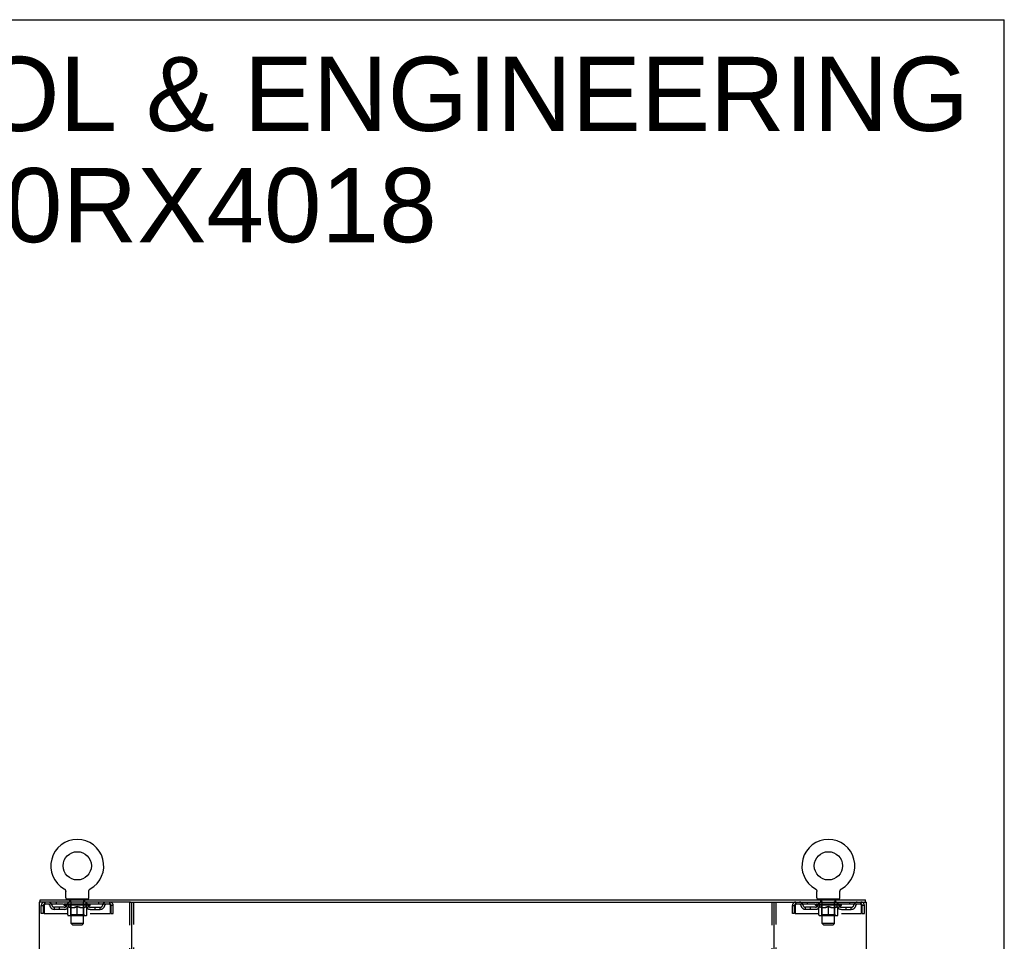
# Model space of a CAD drawing. Header units: inches. Extents: x 0 to 204, y 0 to 132.
# Tile 99 of 99: x 157 to 204, y 87 to 132. Entities that reach past the tile are written whole.
import ezdxf

# ---------------------------------------------------------------- set-up
doc = ezdxf.new("R2010")
doc.units = ezdxf.units.IN
doc.header["$LTSCALE"] = 11.243375
doc.header["$MEASUREMENT"] = 0
doc.linetypes.add('HIDDEN', pattern=[0.2, 0.1, -0.1])
doc.layers.get('0').update_dxf_attribs({"linetype": 'CONTINUOUS'})
doc.layers.add('DEFAULT_2', color=8, linetype='HIDDEN')
doc.layers.add('DIMENSIONS', color=7, linetype='CONTINUOUS')
doc.styles.get("Standard").update_dxf_attribs({"font": 'arial.ttf'})

msp = doc.modelspace()

# ---------------------------------------------------------------- linework, layer by layer
at = {"color": 7, "linetype": 'Continuous'}
for p, q in [((0, 132.275), (204.425, 132.275)), ((204.425, 0), (204.425, 132.275)), ((158.69, 89.998), (158.69, 89.998)), ((158.69, 89.998), (158.694, 89.995)), ((158.692, 89.996), (158.691, 89.997)), ((158.694, 89.995), (158.698, 89.992)), ((158.698, 89.992), (158.703, 89.989)), ((158.702, 89.99), (158.707, 89.986)), ((158.706, 89.987), (158.711, 89.983)), ((158.71, 89.983), (158.714, 89.98)), ((158.714, 89.98), (158.718, 89.977)), ((158.718, 89.977), (158.722, 89.973)), ((158.722, 89.973), (158.725, 89.969)), ((158.725, 89.969), (158.729, 89.965)), ((158.728, 89.966), (158.732, 89.961)), ((158.732, 89.962), (158.735, 89.957)), ((158.735, 89.958), (158.738, 89.953)), ((158.738, 89.953), (158.741, 89.949)), ((158.74, 89.949), (158.743, 89.945)), ((158.743, 89.945), (158.746, 89.94)), ((158.746, 89.94), (158.748, 89.936)), ((158.748, 89.936), (158.75, 89.931)), ((158.75, 89.931), (158.752, 89.926)), ((158.752, 89.927), (158.754, 89.922)), ((158.754, 89.922), (158.755, 89.917)), ((158.755, 89.917), (158.757, 89.912)), ((158.757, 89.912), (158.758, 89.907)), ((158.758, 89.907), (158.759, 89.902)), ((158.759, 89.902), (158.76, 89.897)), ((158.76, 89.897), (158.761, 89.892)), ((158.761, 89.892), (158.762, 89.887)), ((158.762, 89.877), (158.762, 89.873)), ((158.762, 89.559), (158.762, 89.873)), ((159.887, 89.559), (159.887, 89.873)), ((159.888, 89.887), (159.889, 89.892)), ((159.888, 89.882), (159.888, 89.887)), ((159.889, 89.892), (159.89, 89.897)), ((159.89, 89.897), (159.891, 89.902)), ((159.891, 89.902), (159.892, 89.907)), ((159.892, 89.907), (159.893, 89.912)), ((159.893, 89.912), (159.894, 89.917)), ((159.894, 89.917), (159.896, 89.922)), ((159.896, 89.922), (159.898, 89.927)), ((159.898, 89.926), (159.9, 89.931)), ((159.9, 89.931), (159.902, 89.936)), ((159.902, 89.936), (159.904, 89.94)), ((159.904, 89.94), (159.907, 89.945)), ((159.907, 89.945), (159.91, 89.949)), ((159.909, 89.949), (159.912, 89.953)), ((159.912, 89.953), (159.915, 89.958)), ((159.915, 89.957), (159.918, 89.962)), ((159.918, 89.961), (159.922, 89.966)), ((159.921, 89.965), (159.925, 89.969)), ((159.925, 89.969), (159.928, 89.973)), ((159.928, 89.973), (159.932, 89.977)), ((159.932, 89.977), (159.936, 89.98)), ((159.936, 89.98), (159.94, 89.983)), ((159.939, 89.983), (159.943, 89.987)), ((159.943, 89.986), (159.948, 89.99)), ((159.947, 89.989), (159.952, 89.992)), ((159.952, 89.992), (159.956, 89.995)), ((159.952, 89.992), (159.953, 89.993)), ((159.956, 89.995), (159.96, 89.998)), ((159.959, 89.997), (159.958, 89.996)), ((159.96, 89.998), (159.96, 89.998)), ((195.232, 89.998), (195.232, 89.998)), ((195.232, 89.998), (195.236, 89.995)), ((195.234, 89.996), (195.233, 89.997)), ((195.236, 89.995), (195.24, 89.992)), ((195.24, 89.992), (195.245, 89.989)), ((195.244, 89.99), (195.249, 89.986)), ((195.248, 89.987), (195.253, 89.983)), ((195.252, 89.983), (195.256, 89.98)), ((195.256, 89.98), (195.26, 89.977)), ((195.26, 89.977), (195.264, 89.973)), ((195.264, 89.973), (195.267, 89.969)), ((195.267, 89.969), (195.271, 89.965)), ((195.27, 89.966), (195.274, 89.961)), ((195.274, 89.962), (195.277, 89.957)), ((195.277, 89.958), (195.28, 89.953)), ((195.28, 89.953), (195.283, 89.949)), ((195.282, 89.949), (195.285, 89.945)), ((195.285, 89.945), (195.288, 89.94)), ((195.288, 89.94), (195.29, 89.936)), ((195.29, 89.936), (195.292, 89.931)), ((195.292, 89.931), (195.294, 89.926)), ((195.294, 89.927), (195.296, 89.922)), ((195.296, 89.922), (195.297, 89.917)), ((195.297, 89.917), (195.299, 89.912)), ((195.299, 89.912), (195.3, 89.907)), ((195.3, 89.907), (195.301, 89.902)), ((195.301, 89.902), (195.302, 89.897)), ((195.302, 89.897), (195.303, 89.892)), ((195.303, 89.892), (195.304, 89.887)), ((195.304, 89.877), (195.304, 89.873)), ((195.304, 89.559), (195.304, 89.873)), ((196.429, 89.559), (196.429, 89.873)), ((196.43, 89.887), (196.431, 89.892)), ((196.43, 89.882), (196.43, 89.887)), ((196.431, 89.892), (196.432, 89.897)), ((196.432, 89.897), (196.433, 89.902)), ((196.433, 89.902), (196.434, 89.907)), ((196.434, 89.907), (196.435, 89.912)), ((196.435, 89.912), (196.436, 89.917)), ((196.436, 89.917), (196.438, 89.922)), ((196.438, 89.922), (196.44, 89.927)), ((196.44, 89.926), (196.442, 89.931)), ((196.442, 89.931), (196.444, 89.936)), ((196.444, 89.936), (196.446, 89.94)), ((196.446, 89.94), (196.449, 89.945)), ((196.449, 89.945), (196.452, 89.949)), ((196.451, 89.949), (196.454, 89.953)), ((196.454, 89.953), (196.457, 89.958)), ((196.457, 89.957), (196.46, 89.962)), ((196.46, 89.961), (196.464, 89.966)), ((196.463, 89.965), (196.467, 89.969)), ((196.467, 89.969), (196.47, 89.973)), ((196.47, 89.973), (196.474, 89.977)), ((196.474, 89.977), (196.478, 89.98)), ((196.478, 89.98), (196.482, 89.983)), ((196.481, 89.983), (196.485, 89.987)), ((196.485, 89.986), (196.49, 89.99)), ((196.489, 89.989), (196.494, 89.992)), ((196.494, 89.992), (196.498, 89.995)), ((196.494, 89.992), (196.495, 89.993)), ((196.498, 89.995), (196.502, 89.998)), ((196.501, 89.997), (196.5, 89.996)), ((157.523, 89.356), (157.523, 89.46)), ((158.825, 89.49), (158.825, 89.46)), ((159.825, 89.49), (158.825, 89.49)), ((159.825, 89.49), (159.825, 89.46)), ((161.912, 89.356), (193.28, 89.356)), ((195.367, 89.49), (195.367, 89.46)), ((196.367, 89.49), (195.367, 89.49)), ((196.367, 89.49), (196.367, 89.46)), ((197.669, 89.356), (197.669, 89.46))]:
    msp.add_line(p, q, dxfattribs=at)
at = {"color": 3, "linetype": 'Continuous'}
for p, q in [((157.471, 89.356), (157.471, 9.564)), ((161.912, 89.356), (157.471, 89.356)), ((157.523, 89.46), (197.669, 89.46)), ((161.971, 89.356), (161.971, 9.564)), ((193.221, 9.564), (193.221, 89.356)), ((193.28, 89.356), (197.721, 89.356)), ((197.721, 9.564), (197.721, 89.356))]:
    msp.add_line(p, q, dxfattribs=at)
at = {"color": 7, "linetype": 'Continuous'}
for points in [[(158.762, 89.887), (158.762, 89.882), (158.762, 89.877)], [(159.887, 89.873), (159.888, 89.877), (159.888, 89.882)], [(159.887, 89.873), (159.888, 89.877), (159.888, 89.882)], [(195.304, 89.887), (195.304, 89.882), (195.304, 89.877)], [(196.429, 89.873), (196.43, 89.877), (196.43, 89.882)], [(196.429, 89.873), (196.43, 89.877), (196.43, 89.882)]]:
    msp.add_lwpolyline(points, dxfattribs=at)
for centre in [(159.325, 91.118), (195.867, 91.118)]:
    msp.add_circle(centre, 0.688, dxfattribs=at)
for centre, radius, start, end in [((159.325, 91.118), 1.288, 299.5053, 240.4947), ((195.867, 91.118), 1.288, 299.5053, 240.4947), ((158.831, 89.559), 0.069, 180, 265), ((159.818, 89.559), 0.069, 275, 360), ((195.373, 89.559), 0.069, 180, 265), ((196.36, 89.559), 0.069, 275, 360)]:
    msp.add_arc(centre, radius, start, end, dxfattribs=at)
at = {"layer": 'DEFAULT_2', "color": 8, "linetype": 'HIDDEN'}
for p, q in [((158.697, 89.993), (158.698, 89.992)), ((195.239, 89.993), (195.24, 89.992)), ((196.502, 89.998), (196.502, 89.998)), ((157.575, 88.793), (157.575, 89.189)), ((157.575, 89.189), (157.679, 89.189)), ((157.679, 88.793), (157.679, 89.189)), ((157.709, 89.189), (157.709, 88.793)), ((157.742, 89.356), (157.742, 89.252)), ((160.908, 89.252), (157.742, 89.252)), ((158.21, 89.001), (158.21, 89.105)), ((158.693, 89.105), (158.21, 89.105)), ((158.294, 89.356), (158.294, 89.252)), ((158.46, 89.001), (158.46, 89.105)), ((158.692, 89.205), (158.692, 89.252)), ((158.851, 89.093), (158.692, 89.205)), ((159.958, 89.205), (158.692, 89.205)), ((158.701, 89.245), (158.701, 89.252)), ((158.71, 89.242), (158.71, 89.245)), ((158.71, 89.242), (159.94, 89.242)), ((158.719, 89.242), (158.719, 89.245)), ((158.72, 89.242), (158.72, 89.245)), ((158.73, 89.245), (158.73, 89.252)), ((158.746, 89.242), (158.746, 89.245)), ((158.748, 89.242), (158.748, 89.245)), ((158.777, 89.245), (158.777, 89.252)), ((158.791, 89.242), (158.791, 89.245)), ((158.794, 89.242), (158.794, 89.245)), ((158.998, 89.245), (158.797, 89.245)), ((158.84, 89.245), (158.84, 89.252)), ((158.841, 89.242), (158.841, 89.245)), ((158.842, 89.242), (158.842, 89.245)), ((158.845, 89.242), (158.845, 89.245)), ((158.852, 89.242), (158.852, 89.245)), ((158.852, 89.242), (158.852, 89.245)), ((158.856, 89.242), (158.856, 89.245)), ((158.859, 89.242), (158.859, 89.246)), ((158.861, 88.73), (158.861, 89.137)), ((158.863, 89.242), (158.863, 89.245)), ((158.878, 89.242), (158.878, 89.245)), ((158.887, 89.252), (158.887, 89.356)), ((158.896, 89.242), (158.896, 89.247)), ((158.896, 89.242), (158.896, 89.245)), ((158.916, 89.242), (158.916, 89.245)), ((158.916, 89.242), (158.916, 89.245)), ((158.918, 89.245), (158.918, 89.252)), ((158.922, 89.49), (158.922, 89.46)), ((158.928, 89.242), (158.928, 89.245)), ((158.932, 89.242), (158.932, 89.245)), ((158.941, 89.242), (158.941, 89.245)), ((158.952, 89.242), (158.952, 89.249)), ((158.96, 89.4), (158.96, 89.48)), ((158.968, 89.242), (158.968, 89.245)), ((159.03, 89.39), (158.97, 89.39)), ((158.971, 89.242), (158.971, 89.245)), ((158.998, 89.242), (158.998, 89.245)), ((159.065, 89.245), (159.003, 89.245)), ((159.008, 89.245), (159.008, 89.252)), ((159.012, 88.733), (159.012, 89.202)), ((159.015, 89.242), (159.015, 89.245)), ((159.02, 89.242), (159.02, 89.245)), ((159.025, 88.309), (159.025, 89.38)), ((159.026, 89.242), (159.026, 89.25)), ((159.03, 89.242), (159.03, 89.245)), ((159.041, 89.242), (159.041, 89.245)), ((159.065, 89.242), (159.065, 89.245)), ((159.14, 89.245), (159.081, 89.245)), ((159.101, 89.242), (159.101, 89.245)), ((159.108, 89.245), (159.108, 89.252)), ((159.112, 89.242), (159.112, 89.245)), ((159.114, 89.242), (159.114, 89.251)), ((159.117, 89.242), (159.117, 89.245)), ((159.125, 89.242), (159.125, 89.245)), ((159.14, 89.242), (159.14, 89.245)), ((159.22, 89.245), (159.166, 89.245)), ((159.179, 89.242), (159.179, 89.245)), ((159.211, 89.245), (159.288, 89.249)), ((159.215, 89.245), (159.215, 89.252)), ((159.216, 89.251), (159.215, 89.252)), ((159.216, 89.245), (159.216, 89.251)), ((159.216, 89.242), (159.216, 89.245)), ((159.219, 89.242), (159.219, 89.245)), ((159.22, 89.242), (159.22, 89.245)), ((159.221, 89.242), (159.221, 89.245)), ((159.256, 89.245), (159.32, 89.245)), ((159.261, 89.242), (159.261, 89.245)), ((159.267, 89.245), (159.267, 89.248)), ((159.288, 89.245), (159.288, 89.249)), ((159.304, 89.242), (159.304, 89.245)), ((159.322, 89.245), (159.322, 89.245)), ((159.322, 89.242), (159.322, 89.245)), ((159.322, 89.242), (159.322, 89.245)), ((159.325, 89.245), (159.325, 89.252)), ((159.325, 89.252), (159.439, 89.245)), ((159.325, 88.693), (159.325, 89.137)), ((159.328, 89.242), (159.328, 89.245)), ((159.328, 89.242), (159.328, 89.245)), ((159.328, 89.245), (159.328, 89.245)), ((159.346, 89.242), (159.346, 89.245)), ((159.346, 89.245), (159.394, 89.245)), ((159.388, 89.242), (159.388, 89.245)), ((159.429, 89.242), (159.429, 89.245)), ((159.429, 89.242), (159.429, 89.245)), ((159.43, 89.245), (159.484, 89.245)), ((159.431, 89.242), (159.431, 89.245)), ((159.434, 89.251), (159.435, 89.252)), ((159.434, 89.245), (159.434, 89.251)), ((159.434, 89.242), (159.434, 89.245)), ((159.435, 89.245), (159.435, 89.252)), ((159.471, 89.242), (159.471, 89.245)), ((159.51, 89.242), (159.51, 89.245)), ((159.51, 89.245), (159.569, 89.245)), ((159.525, 89.242), (159.525, 89.245)), ((159.533, 89.242), (159.533, 89.245)), ((159.535, 89.242), (159.535, 89.251)), ((159.538, 89.242), (159.538, 89.245)), ((159.542, 89.245), (159.542, 89.252)), ((159.549, 89.242), (159.549, 89.245)), ((159.585, 89.242), (159.585, 89.245)), ((159.585, 89.245), (159.647, 89.245)), ((159.609, 89.242), (159.609, 89.245)), ((159.68, 89.39), (159.62, 89.39)), ((159.62, 89.242), (159.62, 89.245)), ((159.624, 89.242), (159.624, 89.25)), ((159.625, 88.309), (159.625, 89.38)), ((159.63, 89.242), (159.63, 89.245)), ((159.635, 89.242), (159.635, 89.245)), ((159.638, 88.733), (159.638, 89.202)), ((159.642, 89.245), (159.642, 89.252)), ((159.652, 89.242), (159.652, 89.245)), ((159.652, 89.245), (159.853, 89.245)), ((159.679, 89.242), (159.679, 89.245)), ((159.682, 89.242), (159.682, 89.245)), ((159.69, 89.4), (159.69, 89.48)), ((159.698, 89.242), (159.698, 89.249)), ((159.709, 89.242), (159.709, 89.245)), ((159.718, 89.242), (159.718, 89.245)), ((159.722, 89.242), (159.722, 89.245)), ((159.728, 89.49), (159.728, 89.46)), ((159.732, 89.245), (159.732, 89.252)), ((159.733, 89.242), (159.733, 89.245)), ((159.734, 89.242), (159.734, 89.245)), ((159.754, 89.242), (159.754, 89.247)), ((159.754, 89.242), (159.754, 89.245)), ((159.762, 89.252), (159.762, 89.356)), ((159.772, 89.242), (159.772, 89.245)), ((159.787, 89.242), (159.787, 89.245)), ((159.788, 88.73), (159.788, 89.137)), ((159.791, 89.242), (159.791, 89.246)), ((159.794, 89.242), (159.794, 89.245)), ((159.798, 89.242), (159.798, 89.245)), ((159.798, 89.242), (159.798, 89.245)), ((159.799, 89.093), (159.958, 89.205)), ((159.805, 89.242), (159.805, 89.245)), ((159.808, 89.242), (159.808, 89.245)), ((159.809, 89.242), (159.809, 89.245)), ((159.81, 89.245), (159.81, 89.252)), ((159.856, 89.242), (159.856, 89.245)), ((159.859, 89.242), (159.859, 89.245)), ((159.873, 89.245), (159.873, 89.252)), ((159.902, 89.242), (159.902, 89.245)), ((159.904, 89.242), (159.904, 89.245)), ((159.92, 89.245), (159.92, 89.252)), ((159.93, 89.242), (159.93, 89.245)), ((159.931, 89.242), (159.931, 89.245)), ((159.94, 89.242), (159.94, 89.245)), ((159.949, 89.245), (159.949, 89.252)), ((159.957, 89.105), (160.44, 89.105)), ((159.958, 89.205), (159.958, 89.252)), ((160.19, 89.001), (160.19, 89.105)), ((160.356, 89.356), (160.356, 89.252)), ((160.44, 89.001), (160.44, 89.105)), ((160.908, 89.252), (160.908, 89.356)), ((160.941, 88.793), (160.941, 89.189)), ((160.971, 88.793), (160.971, 89.189)), ((161.075, 89.189), (160.971, 89.189)), ((161.075, 88.793), (161.075, 89.189)), ((161.867, 89.356), (161.867, 9.564)), ((162.075, 9.564), (162.075, 89.356)), ((193.117, 89.356), (193.117, 9.564)), ((193.325, 9.564), (193.325, 89.356)), ((194.117, 88.793), (194.117, 89.189)), ((194.117, 89.189), (194.221, 89.189)), ((194.221, 88.793), (194.221, 89.189)), ((194.251, 89.189), (194.251, 88.793)), ((194.284, 89.356), (194.284, 89.252)), ((197.45, 89.252), (194.284, 89.252)), ((194.752, 89.001), (194.752, 89.105)), ((195.235, 89.105), (194.752, 89.105)), ((194.836, 89.356), (194.836, 89.252)), ((195.002, 89.001), (195.002, 89.105)), ((195.234, 89.205), (195.234, 89.252)), ((196.5, 89.205), (195.234, 89.205)), ((195.393, 89.093), (195.234, 89.205)), ((195.243, 89.245), (195.243, 89.252)), ((195.252, 89.242), (195.252, 89.245)), ((195.252, 89.242), (196.482, 89.242)), ((195.261, 89.242), (195.261, 89.245)), ((195.262, 89.242), (195.262, 89.245)), ((195.272, 89.245), (195.272, 89.252)), ((195.288, 89.242), (195.288, 89.245)), ((195.29, 89.242), (195.29, 89.245)), ((195.319, 89.245), (195.319, 89.252)), ((195.333, 89.242), (195.333, 89.245)), ((195.336, 89.242), (195.336, 89.245)), ((195.54, 89.245), (195.339, 89.245)), ((195.382, 89.245), (195.382, 89.252)), ((195.383, 89.242), (195.383, 89.245)), ((195.384, 89.242), (195.384, 89.245)), ((195.387, 89.242), (195.387, 89.245)), ((195.394, 89.242), (195.394, 89.245)), ((195.394, 89.242), (195.394, 89.245)), ((195.398, 89.242), (195.398, 89.245)), ((195.401, 89.242), (195.401, 89.246)), ((195.403, 88.73), (195.403, 89.137)), ((195.405, 89.242), (195.405, 89.245)), ((195.42, 89.242), (195.42, 89.245)), ((195.429, 89.252), (195.429, 89.356)), ((195.438, 89.242), (195.438, 89.247)), ((195.438, 89.242), (195.438, 89.245)), ((195.458, 89.242), (195.458, 89.245)), ((195.458, 89.242), (195.458, 89.245)), ((195.46, 89.245), (195.46, 89.252)), ((195.464, 89.49), (195.464, 89.46)), ((195.47, 89.242), (195.47, 89.245)), ((195.474, 89.242), (195.474, 89.245)), ((195.483, 89.242), (195.483, 89.245)), ((195.494, 89.242), (195.494, 89.249)), ((195.502, 89.4), (195.502, 89.48)), ((195.51, 89.242), (195.51, 89.245)), ((195.572, 89.39), (195.512, 89.39)), ((195.513, 89.242), (195.513, 89.245)), ((195.54, 89.242), (195.54, 89.245)), ((195.607, 89.245), (195.545, 89.245)), ((195.55, 89.245), (195.55, 89.252)), ((195.554, 88.733), (195.554, 89.202)), ((195.557, 89.242), (195.557, 89.245)), ((195.562, 89.242), (195.562, 89.245)), ((195.567, 88.309), (195.567, 89.38)), ((195.568, 89.242), (195.568, 89.25)), ((195.572, 89.242), (195.572, 89.245)), ((195.583, 89.242), (195.583, 89.245)), ((195.607, 89.242), (195.607, 89.245)), ((195.682, 89.245), (195.623, 89.245)), ((195.643, 89.242), (195.643, 89.245)), ((195.65, 89.245), (195.65, 89.252)), ((195.654, 89.242), (195.654, 89.245)), ((195.656, 89.242), (195.656, 89.251)), ((195.659, 89.242), (195.659, 89.245)), ((195.667, 89.242), (195.667, 89.245)), ((195.682, 89.242), (195.682, 89.245)), ((195.762, 89.245), (195.708, 89.245)), ((195.721, 89.242), (195.721, 89.245)), ((195.753, 89.245), (195.83, 89.249)), ((195.757, 89.245), (195.757, 89.252)), ((195.758, 89.251), (195.757, 89.252)), ((195.758, 89.245), (195.758, 89.251)), ((195.758, 89.242), (195.758, 89.245)), ((195.761, 89.242), (195.761, 89.245)), ((195.762, 89.242), (195.762, 89.245)), ((195.763, 89.242), (195.763, 89.245)), ((195.798, 89.245), (195.862, 89.245)), ((195.803, 89.242), (195.803, 89.245)), ((195.809, 89.245), (195.809, 89.248)), ((195.83, 89.245), (195.83, 89.249)), ((195.846, 89.242), (195.846, 89.245)), ((195.864, 89.245), (195.864, 89.245)), ((195.864, 89.242), (195.864, 89.245)), ((195.864, 89.242), (195.864, 89.245)), ((195.867, 89.245), (195.867, 89.252)), ((195.867, 89.252), (195.981, 89.245)), ((195.867, 88.693), (195.867, 89.137)), ((195.87, 89.242), (195.87, 89.245)), ((195.87, 89.242), (195.87, 89.245)), ((195.87, 89.245), (195.87, 89.245)), ((195.888, 89.242), (195.888, 89.245)), ((195.888, 89.245), (195.936, 89.245)), ((195.93, 89.242), (195.93, 89.245)), ((195.971, 89.242), (195.971, 89.245)), ((195.971, 89.242), (195.971, 89.245)), ((195.972, 89.245), (196.026, 89.245)), ((195.973, 89.242), (195.973, 89.245)), ((195.976, 89.251), (195.977, 89.252)), ((195.976, 89.245), (195.976, 89.251)), ((195.976, 89.242), (195.976, 89.245)), ((195.977, 89.245), (195.977, 89.252)), ((196.013, 89.242), (196.013, 89.245)), ((196.052, 89.242), (196.052, 89.245)), ((196.052, 89.245), (196.111, 89.245)), ((196.067, 89.242), (196.067, 89.245)), ((196.075, 89.242), (196.075, 89.245)), ((196.077, 89.242), (196.077, 89.251)), ((196.08, 89.242), (196.08, 89.245)), ((196.084, 89.245), (196.084, 89.252)), ((196.091, 89.242), (196.091, 89.245)), ((196.127, 89.242), (196.127, 89.245)), ((196.127, 89.245), (196.189, 89.245)), ((196.151, 89.242), (196.151, 89.245)), ((196.222, 89.39), (196.162, 89.39)), ((196.162, 89.242), (196.162, 89.245)), ((196.166, 89.242), (196.166, 89.25)), ((196.167, 88.309), (196.167, 89.38)), ((196.172, 89.242), (196.172, 89.245)), ((196.177, 89.242), (196.177, 89.245)), ((196.18, 88.733), (196.18, 89.202)), ((196.184, 89.245), (196.184, 89.252)), ((196.194, 89.242), (196.194, 89.245)), ((196.194, 89.245), (196.395, 89.245)), ((196.221, 89.242), (196.221, 89.245)), ((196.224, 89.242), (196.224, 89.245)), ((196.232, 89.4), (196.232, 89.48)), ((196.24, 89.242), (196.24, 89.249)), ((196.251, 89.242), (196.251, 89.245)), ((196.26, 89.242), (196.26, 89.245)), ((196.264, 89.242), (196.264, 89.245)), ((196.27, 89.49), (196.27, 89.46)), ((196.274, 89.245), (196.274, 89.252)), ((196.275, 89.242), (196.275, 89.245)), ((196.276, 89.242), (196.276, 89.245)), ((196.296, 89.242), (196.296, 89.247)), ((196.296, 89.242), (196.296, 89.245)), ((196.304, 89.252), (196.304, 89.356)), ((196.314, 89.242), (196.314, 89.245)), ((196.329, 89.242), (196.329, 89.245)), ((196.33, 88.73), (196.33, 89.137)), ((196.333, 89.242), (196.333, 89.246)), ((196.336, 89.242), (196.336, 89.245)), ((196.34, 89.242), (196.34, 89.245)), ((196.34, 89.242), (196.34, 89.245)), ((196.341, 89.093), (196.5, 89.205)), ((196.347, 89.242), (196.347, 89.245)), ((196.35, 89.242), (196.35, 89.245)), ((196.351, 89.242), (196.351, 89.245)), ((196.352, 89.245), (196.352, 89.252)), ((196.398, 89.242), (196.398, 89.245)), ((196.401, 89.242), (196.401, 89.245)), ((196.415, 89.245), (196.415, 89.252)), ((196.444, 89.242), (196.444, 89.245)), ((196.446, 89.242), (196.446, 89.245)), ((196.462, 89.245), (196.462, 89.252)), ((196.472, 89.242), (196.472, 89.245)), ((196.473, 89.242), (196.473, 89.245)), ((196.482, 89.242), (196.482, 89.245)), ((196.491, 89.245), (196.491, 89.252)), ((196.499, 89.105), (196.982, 89.105)), ((196.5, 89.205), (196.5, 89.252)), ((196.732, 89.001), (196.732, 89.105)), ((196.898, 89.356), (196.898, 89.252)), ((196.982, 89.001), (196.982, 89.105)), ((197.45, 89.252), (197.45, 89.356)), ((197.483, 88.793), (197.483, 89.189)), ((197.513, 88.793), (197.513, 89.189)), ((197.617, 89.189), (197.513, 89.189)), ((197.617, 88.793), (197.617, 89.189)), ((157.679, 88.793), (157.575, 88.793)), ((157.709, 88.793), (160.941, 88.793)), ((158.693, 89.001), (158.21, 89.001)), ((158.851, 89.093), (158.861, 89.093)), ((159.751, 88.693), (158.899, 88.693)), ((159.012, 88.733), (158.972, 88.693)), ((159.004, 89.093), (159.184, 89.093)), ((159.638, 88.733), (159.012, 88.733)), ((159.466, 89.093), (159.646, 89.093)), ((159.638, 88.733), (159.678, 88.693)), ((159.788, 89.093), (159.799, 89.093)), ((159.957, 89.001), (160.44, 89.001)), ((160.971, 88.793), (161.075, 88.793)), ((194.221, 88.793), (194.117, 88.793)), ((194.251, 88.793), (197.483, 88.793)), ((195.235, 89.001), (194.752, 89.001)), ((195.393, 89.093), (195.403, 89.093)), ((196.293, 88.693), (195.441, 88.693)), ((195.554, 88.733), (195.514, 88.693)), ((195.546, 89.093), (195.726, 89.093)), ((196.18, 88.733), (195.554, 88.733)), ((196.008, 89.093), (196.188, 89.093)), ((196.18, 88.733), (196.22, 88.693)), ((196.33, 89.093), (196.341, 89.093)), ((196.499, 89.001), (196.982, 89.001)), ((197.513, 88.793), (197.617, 88.793)), ((159.094, 88.24), (159.025, 88.309)), ((159.625, 88.309), (159.025, 88.309)), ((159.094, 88.24), (159.556, 88.24)), ((159.556, 88.24), (159.625, 88.309)), ((196.167, 88.309), (195.567, 88.309)), ((195.636, 88.24), (195.567, 88.309)), ((195.636, 88.24), (196.098, 88.24)), ((196.098, 88.24), (196.167, 88.309))]:
    msp.add_line(p, q, dxfattribs=at)
for points in [[(157.742, 89.356), (157.74, 89.354), (157.737, 89.351), (157.735, 89.346), (157.733, 89.339), (157.73, 89.33), (157.728, 89.319), (157.725, 89.307), (157.723, 89.293), (157.721, 89.277), (157.718, 89.261), (157.716, 89.244), (157.714, 89.226), (157.711, 89.207), (157.709, 89.189)], [(157.742, 89.252), (157.74, 89.251), (157.737, 89.25), (157.735, 89.248), (157.733, 89.245), (157.73, 89.242), (157.728, 89.238), (157.725, 89.233), (157.723, 89.228), (157.721, 89.222), (157.718, 89.216), (157.716, 89.209), (157.714, 89.203), (157.711, 89.196), (157.709, 89.189)], [(159.011, 89.093), (158.987, 89.098), (158.962, 89.103), (158.937, 89.11), (158.912, 89.118), (158.887, 89.127), (158.861, 89.137)], [(158.861, 89.136), (158.886, 89.126), (158.91, 89.118), (158.934, 89.11), (158.957, 89.103), (158.981, 89.098), (159.004, 89.093)], [(159.325, 89.137), (159.299, 89.127), (159.273, 89.118), (159.248, 89.11), (159.223, 89.103), (159.199, 89.098), (159.174, 89.093)], [(159.184, 89.093), (159.207, 89.098), (159.23, 89.103), (159.254, 89.11), (159.277, 89.117), (159.301, 89.126), (159.325, 89.135)], [(159.476, 89.093), (159.451, 89.098), (159.426, 89.103), (159.401, 89.11), (159.376, 89.118), (159.351, 89.127), (159.325, 89.137)], [(159.325, 89.135), (159.349, 89.126), (159.373, 89.117), (159.397, 89.11), (159.42, 89.103), (159.443, 89.098), (159.466, 89.093)], [(159.788, 89.137), (159.763, 89.127), (159.737, 89.118), (159.712, 89.11), (159.688, 89.103), (159.663, 89.098), (159.639, 89.093)], [(159.646, 89.093), (159.67, 89.098), (159.693, 89.104), (159.717, 89.11), (159.74, 89.118), (159.764, 89.126), (159.788, 89.136)], [(160.941, 89.189), (160.939, 89.207), (160.936, 89.226), (160.934, 89.244), (160.932, 89.261), (160.929, 89.277), (160.927, 89.293), (160.924, 89.307), (160.922, 89.319), (160.92, 89.33), (160.917, 89.339), (160.915, 89.346), (160.913, 89.351), (160.91, 89.354), (160.908, 89.356)], [(160.941, 89.189), (160.939, 89.196), (160.936, 89.203), (160.934, 89.209), (160.932, 89.216), (160.929, 89.222), (160.927, 89.228), (160.924, 89.233), (160.922, 89.238), (160.92, 89.242), (160.917, 89.245), (160.915, 89.248), (160.913, 89.25), (160.91, 89.251), (160.908, 89.252)], [(194.284, 89.356), (194.282, 89.354), (194.279, 89.351), (194.277, 89.346), (194.275, 89.339), (194.272, 89.33), (194.27, 89.319), (194.267, 89.307), (194.265, 89.293), (194.263, 89.277), (194.26, 89.261), (194.258, 89.244), (194.256, 89.226), (194.253, 89.207), (194.251, 89.189)], [(194.284, 89.252), (194.282, 89.251), (194.279, 89.25), (194.277, 89.248), (194.275, 89.245), (194.272, 89.242), (194.27, 89.238), (194.267, 89.233), (194.265, 89.228), (194.263, 89.222), (194.26, 89.216), (194.258, 89.209), (194.256, 89.203), (194.253, 89.196), (194.251, 89.189)], [(195.553, 89.093), (195.529, 89.098), (195.504, 89.103), (195.479, 89.11), (195.454, 89.118), (195.429, 89.127), (195.403, 89.137)], [(195.403, 89.136), (195.428, 89.126), (195.452, 89.118), (195.476, 89.11), (195.499, 89.103), (195.523, 89.098), (195.546, 89.093)], [(195.867, 89.137), (195.841, 89.127), (195.815, 89.118), (195.79, 89.11), (195.765, 89.103), (195.741, 89.098), (195.716, 89.093)], [(195.726, 89.093), (195.749, 89.098), (195.772, 89.103), (195.796, 89.11), (195.819, 89.117), (195.843, 89.126), (195.867, 89.135)], [(196.018, 89.093), (195.993, 89.098), (195.968, 89.103), (195.943, 89.11), (195.918, 89.118), (195.893, 89.127), (195.867, 89.137)], [(195.867, 89.135), (195.891, 89.126), (195.915, 89.117), (195.939, 89.11), (195.962, 89.103), (195.985, 89.098), (196.008, 89.093)], [(196.33, 89.137), (196.305, 89.127), (196.279, 89.118), (196.254, 89.11), (196.23, 89.103), (196.205, 89.098), (196.181, 89.093)], [(196.188, 89.093), (196.212, 89.098), (196.235, 89.104), (196.259, 89.11), (196.282, 89.118), (196.306, 89.126), (196.33, 89.136)], [(197.483, 89.189), (197.481, 89.207), (197.478, 89.226), (197.476, 89.244), (197.474, 89.261), (197.471, 89.277), (197.469, 89.293), (197.466, 89.307), (197.464, 89.319), (197.462, 89.33), (197.459, 89.339), (197.457, 89.346), (197.455, 89.351), (197.452, 89.354), (197.45, 89.356)], [(197.483, 89.189), (197.481, 89.196), (197.478, 89.203), (197.476, 89.209), (197.474, 89.216), (197.471, 89.222), (197.469, 89.228), (197.466, 89.233), (197.464, 89.238), (197.462, 89.242), (197.459, 89.245), (197.457, 89.248), (197.455, 89.25), (197.452, 89.251), (197.45, 89.252)]]:
    msp.add_lwpolyline(points, dxfattribs=at)
for centre, radius, start, end in [((157.742, 89.189), 0.167, 90, 180), ((157.742, 89.189), 0.063, 90, 180), ((157.921, 89.189), 0.167, 8.0716, 90), ((157.922, 89.189), 0.0625, 7.9863, 90), ((158.21, 89.23), 0.229, 187.9863, 270), ((158.21, 89.23), 0.125, 188.0716, 270), ((158.693, 89.23), 0.125, 270, 351.9284), ((158.693, 89.23), 0.229, 270, 352.0137), ((158.982, 89.189), 0.167, 90, 171.9284), ((158.831, 89.559), 0.069, 265, 270), ((158.982, 89.189), 0.0625, 90, 172.0137), ((158.95, 89.48), 0.01, 0, 90), ((158.97, 89.4), 0.01, 180, 270), ((158.972, 89.202), 0.0398, 0, 90), ((159.015, 89.38), 0.01, 0, 90), ((159.635, 89.38), 0.01, 90, 180), ((159.678, 89.202), 0.0398, 90, 180), ((159.667, 89.189), 0.167, 8.0716, 90), ((159.668, 89.189), 0.0625, 7.9863, 90), ((159.68, 89.4), 0.01, 270, 360), ((159.7, 89.48), 0.01, 90, 180), ((159.957, 89.23), 0.229, 187.9863, 270), ((159.818, 89.559), 0.069, 270, 275), ((159.957, 89.23), 0.125, 188.0716, 270), ((160.44, 89.23), 0.125, 270, 351.9284), ((160.44, 89.23), 0.229, 270, 352.0137), ((160.729, 89.189), 0.167, 90, 171.9284), ((160.728, 89.189), 0.0625, 90, 172.0137), ((160.908, 89.189), 0.167, 0, 90), ((160.908, 89.189), 0.063, 0, 90), ((194.284, 89.189), 0.167, 90, 180), ((194.284, 89.189), 0.063, 90, 180), ((194.463, 89.189), 0.167, 8.0716, 90), ((194.464, 89.189), 0.0625, 7.9863, 90), ((194.752, 89.23), 0.229, 187.9863, 270), ((194.752, 89.23), 0.125, 188.0716, 270), ((195.235, 89.23), 0.125, 270, 351.9284), ((195.235, 89.23), 0.229, 270, 352.0137), ((195.524, 89.189), 0.167, 90, 171.9284), ((195.373, 89.559), 0.069, 265, 270), ((195.524, 89.189), 0.0625, 90, 172.0137), ((195.492, 89.48), 0.01, 0, 90), ((195.512, 89.4), 0.01, 180, 270), ((195.514, 89.202), 0.0398, 0, 90), ((195.557, 89.38), 0.01, 0, 90), ((196.177, 89.38), 0.01, 90, 180), ((196.22, 89.202), 0.0398, 90, 180), ((196.209, 89.189), 0.167, 8.0716, 90), ((196.21, 89.189), 0.0625, 7.9863, 90), ((196.222, 89.4), 0.01, 270, 360), ((196.242, 89.48), 0.01, 90, 180), ((196.499, 89.23), 0.229, 187.9863, 270), ((196.36, 89.559), 0.069, 270, 275), ((196.499, 89.23), 0.125, 188.0716, 270), ((196.982, 89.23), 0.125, 270, 351.9284), ((196.982, 89.23), 0.229, 270, 352.0137), ((197.271, 89.189), 0.167, 90, 171.9284), ((197.27, 89.189), 0.0625, 90, 172.0137), ((197.45, 89.189), 0.167, 0, 90), ((197.45, 89.189), 0.063, 0, 90), ((158.899, 88.73), 0.0371, 180, 270), ((159.751, 88.73), 0.0371, 270, 360), ((195.441, 88.73), 0.0371, 180, 270), ((196.293, 88.73), 0.0371, 270, 360)]:
    msp.add_arc(centre, radius, start, end, dxfattribs=at)
for centre, major_axis, ratio, start_param, end_param in [((159.325, 89.252), (0.633, 0.007), 0.05963, 2.96643, 3.140963), ((158.672, 89.24), (0.198, 0), 0.060556, 0.430652, 1.470503), ((159.325, 89.252), (0.633, 0), 0.060556, -3.141593, -2.96706), ((158.672, 89.233), (0.198, 0.002), 0.05963, 1.376596, 1.469874), ((159.325, 89.252), (0.633, 0.013), 0.05688, 2.791345, 2.965878), ((158.648, 89.24), (0.198, 0.002), 0.05963, 0.25549, 1.295341), ((158.716, 89.24), (0.198, -0.002), 0.05963, 0.605815, 1.645666), ((159.325, 89.252), (0.633, -0.007), 0.05963, -2.96643, -2.791898), ((158.716, 89.233), (0.198, 0), 0.060556, 1.551758, 1.645036), ((158.648, 89.233), (0.198, 0.004), 0.05688, 1.20151, 1.294789), ((158.717, 89.235), (0.164, 0.002), 0.05963, 1.065228, 1.614276), ((158.697, 89.235), (0.164, 0.003), 0.05688, 0.890143, 1.43919), ((158.755, 89.235), (0.164, 0), 0.060556, 1.240391, 1.789438), ((159.325, 89.252), (0.633, 0.019), 0.052395, 2.616403, 2.790936), ((158.644, 89.24), (0.198, 0.004), 0.05688, 0.080405, 1.120256), ((158.779, 89.24), (0.198, -0.004), 0.05688, 0.7809, 1.820751), ((159.325, 89.252), (0.633, -0.013), 0.05688, -2.791345, -2.616812), ((158.779, 89.233), (0.198, -0.002), 0.05963, 1.72692, 1.820198), ((158.644, 89.233), (0.198, 0.006), 0.052395, 1.026568, 1.119847), ((158.697, 89.235), (0.164, 0.005), 0.052395, 0.715201, 1.264248), ((158.811, 89.235), (0.164, -0.002), 0.05963, 1.415553, 1.9646), ((159.325, 89.252), (0.633, 0.025), 0.046319, 2.441654, 2.616187), ((158.858, 89.24), (0.198, -0.006), 0.052395, 0.955842, 1.995693), ((159.325, 89.252), (0.633, -0.019), 0.052395, -2.616403, -2.44187), ((158.661, 89.24), (0.198, 0.006), 0.052395, -0.094537, 0.945314), ((158.858, 89.233), (0.198, -0.004), 0.05688, 1.902006, 1.995284), ((158.661, 89.233), (0.198, 0.008), 0.046319, 0.851819, 0.945098), ((158.715, 89.235), (0.164, 0.006), 0.046319, 0.540452, 1.089499), ((158.882, 89.235), (0.164, -0.003), 0.05688, 1.590638, 2.139686), ((159.325, 89.252), (0.633, 0.029), 0.038841, 2.267123, 2.441656), ((158.951, 89.24), (0.198, -0.008), 0.046319, 1.130591, 2.170442), ((158.698, 89.24), (0.198, 0.008), 0.046319, -0.269286, 0.770565), ((159.325, 89.252), (0.633, -0.025), 0.046319, -2.441654, -2.267121), ((158.951, 89.233), (0.198, -0.006), 0.052395, 2.076947, 2.170226), ((158.698, 89.233), (0.198, 0.009), 0.038841, 0.677289, 0.770567), ((158.752, 89.235), (0.164, 0.008), 0.038841, 0.365921, 0.914969), ((158.967, 89.235), (0.164, -0.005), 0.052395, 1.76558, 2.314627), ((159.325, 89.252), (0.633, 0.033), 0.030195, 2.09281, 2.267343), ((159.056, 89.24), (0.198, -0.009), 0.038841, 1.305122, 2.344973), ((158.754, 89.24), (0.198, 0.009), 0.038841, -0.443817, 0.596034), ((159.325, 89.252), (0.633, -0.029), 0.038841, -2.267123, -2.092591), ((159.056, 89.233), (0.198, -0.008), 0.046319, 2.251696, 2.344975), ((158.754, 89.233), (0.198, 0.01), 0.030195, 0.502975, 0.596254), ((158.807, 89.235), (0.164, 0.009), 0.030195, 0.191608, 0.740655), ((159.062, 89.235), (0.164, -0.006), 0.046319, 1.940329, 2.489376), ((158.828, 89.24), (0.198, 0.01), 0.030195, -0.61813, 0.421721), ((159.325, 89.252), (0.633, 0.036), 0.020645, 1.918687, 2.09322), ((159.169, 89.24), (0.198, -0.01), 0.030195, 1.479435, 2.519286), ((159.325, 89.252), (0.633, -0.033), 0.030195, -2.09281, -1.918277), ((159.169, 89.233), (0.198, -0.009), 0.038841, 2.426227, 2.519505), ((158.828, 89.233), (0.198, 0.011), 0.020645, 0.328852, 0.422131), ((158.877, 89.235), (0.164, 0.009), 0.020645, 0.017485, 0.566532), ((159.166, 89.235), (0.164, -0.008), 0.038841, 2.11486, 2.663907), ((158.916, 89.24), (0.198, 0.011), 0.020645, -0.792253, 0.247598), ((159.325, 89.252), (0.633, 0.038), 0.010478, 1.744704, 1.919237), ((159.287, 89.24), (0.198, -0.011), 0.020645, 1.653558, 2.693409), ((159.325, 89.252), (0.633, -0.036), 0.020645, -1.918687, -1.744154), ((159.287, 89.233), (0.198, -0.01), 0.030195, 2.60054, 2.693819), ((158.916, 89.233), (0.198, 0.012), 0.010478, 0.154869, 0.248148), ((158.96, 89.235), (0.164, 0.01), 0.010478, 6.126688, 6.675735), ((159.274, 89.235), (0.164, -0.009), 0.030195, 2.289173, 2.83822), ((159.017, 89.24), (0.198, 0.012), 0.010478, -0.966236, -0.000846), ((159.406, 89.24), (0.198, -0.012), 0.010478, 1.827541, 2.867392), ((159.325, 89.252), (0.633, -0.038), 0.010478, -1.744704, -1.570171), ((159.406, 89.233), (0.198, -0.011), 0.020645, 2.774664, 2.867942), ((159.384, 89.235), (0.164, -0.009), 0.020645, 2.463296, 3.012344), ((159.244, 89.24), (0.198, 0.012), 0.010478, 0.274201, 1.314052), ((159.158, 89.235), (0.164, 0.01), 0.010478, -0.000298, 0.504314), ((159.128, 89.233), (0.198, 0.012), 0.010478, 0.192946, 0.399283), ((159.325, 89.252), (0.633, 0.038), 0.010478, -1.578586, -1.396888), ((159.522, 89.233), (0.198, -0.012), 0.010478, 2.948646, 3.041925), ((159.492, 89.235), (0.164, -0.01), 0.010478, 2.637279, 3.142076), ((159.363, 89.24), (0.198, 0.011), 0.020645, 0.448184, 1.488034), ((159.266, 89.235), (0.164, 0.009), 0.020645, 0.129249, 0.678296), ((159.244, 89.233), (0.198, 0.011), 0.020645, 0.273651, 0.366929), ((159.633, 89.24), (0.198, -0.012), 0.010478, -3.140747, -2.175357), ((159.325, 89.252), (0.633, 0.036), 0.020645, -1.397439, -1.222906), ((159.325, 89.252), (0.633, -0.038), 0.010478, 1.222355, 1.396888), ((159.481, 89.24), (0.198, 0.01), 0.030195, 0.622307, 1.662158), ((159.376, 89.235), (0.164, 0.009), 0.030195, 0.303372, 0.852419), ((159.69, 89.235), (0.164, -0.01), 0.010478, 2.749043, 3.29809), ((159.734, 89.24), (0.198, -0.011), 0.020645, 2.893995, 3.933846), ((159.363, 89.233), (0.198, 0.01), 0.030195, 0.447774, 0.541052), ((159.734, 89.233), (0.198, -0.012), 0.010478, 2.893445, 2.986723), ((159.594, 89.24), (0.198, 0.009), 0.038841, 0.79662, 1.836471), ((159.325, 89.252), (0.633, 0.033), 0.030195, -1.223315, -1.048783), ((159.325, 89.252), (0.633, -0.036), 0.020645, 1.048373, 1.222906), ((159.484, 89.235), (0.164, 0.008), 0.038841, 0.477686, 1.026733), ((159.773, 89.235), (0.164, -0.009), 0.020645, 2.57506, 3.124108), ((159.822, 89.24), (0.198, -0.01), 0.030195, 2.719872, 3.759723), ((159.699, 89.24), (0.198, 0.008), 0.046319, 0.971151, 2.011002), ((159.481, 89.233), (0.198, 0.009), 0.038841, 0.622087, 0.715366), ((159.822, 89.233), (0.198, -0.011), 0.020645, 2.719462, 2.812741), ((159.325, 89.252), (0.633, 0.029), 0.038841, -1.049002, -0.874469), ((159.325, 89.252), (0.633, -0.033), 0.030195, 0.87425, 1.048783), ((159.588, 89.235), (0.164, 0.006), 0.046319, 0.652216, 1.201263), ((159.792, 89.24), (0.198, 0.006), 0.052395, 1.1459, 2.185751), ((159.843, 89.235), (0.164, -0.009), 0.030195, 2.400937, 2.949985), ((159.896, 89.24), (0.198, -0.009), 0.038841, 2.545558, 3.585409), ((159.683, 89.235), (0.164, 0.005), 0.052395, 0.826965, 1.376012), ((159.594, 89.233), (0.198, 0.008), 0.046319, 0.796618, 0.889896), ((159.896, 89.233), (0.198, -0.01), 0.030195, 2.545339, 2.638617), ((159.871, 89.24), (0.198, 0.004), 0.05688, 1.320842, 2.360692), ((159.325, 89.252), (0.633, 0.025), 0.046319, -0.874471, -0.699939), ((159.325, 89.252), (0.633, -0.029), 0.038841, 0.699936, 0.874469), ((159.952, 89.24), (0.198, -0.008), 0.046319, 2.371028, 3.410879), ((159.898, 89.235), (0.164, -0.008), 0.038841, 2.226624, 2.775671), ((159.934, 89.24), (0.198, 0.002), 0.05963, 1.495927, 2.535778), ((159.768, 89.235), (0.164, 0.003), 0.05688, 1.001907, 1.550954), ((159.989, 89.24), (0.198, -0.006), 0.052395, 2.196279, 3.23613), ((159.699, 89.233), (0.198, 0.006), 0.052395, 0.971367, 1.064645), ((159.935, 89.235), (0.164, -0.006), 0.046319, 2.052093, 2.601141), ((159.978, 89.24), (0.198, 0), 0.060556, 1.671089, 2.71094), ((159.952, 89.233), (0.198, -0.009), 0.038841, 2.371026, 2.464304), ((160.006, 89.24), (0.198, -0.004), 0.05688, 2.021337, 3.061188), ((159.325, 89.252), (0.633, 0.019), 0.052395, -0.699723, -0.52519), ((159.325, 89.252), (0.633, -0.025), 0.046319, 0.525406, 0.699939), ((160.002, 89.24), (0.198, -0.002), 0.05963, 1.846251, 2.886102), ((159.839, 89.235), (0.164, 0.002), 0.05963, 1.176993, 1.72604), ((159.953, 89.235), (0.164, -0.005), 0.052395, 1.877344, 2.426392), ((159.895, 89.235), (0.164, 0), 0.060556, 1.352155, 1.901202), ((159.952, 89.235), (0.164, -0.003), 0.05688, 1.702402, 2.25145), ((159.933, 89.235), (0.164, -0.002), 0.05963, 1.527317, 2.076364), ((159.792, 89.233), (0.198, 0.004), 0.05688, 1.146309, 1.239587), ((159.989, 89.233), (0.198, -0.008), 0.046319, 2.196495, 2.289773), ((159.325, 89.252), (0.633, 0.013), 0.05688, -0.524781, -0.350248), ((159.325, 89.252), (0.633, -0.019), 0.052395, 0.350657, 0.52519), ((159.871, 89.233), (0.198, 0.002), 0.05963, 1.321394, 1.414673), ((160.006, 89.233), (0.198, -0.006), 0.052395, 2.021746, 2.115024), ((159.325, 89.252), (0.633, 0.007), 0.05963, -0.349695, -0.175162), ((159.325, 89.252), (0.633, -0.013), 0.05688, 0.175715, 0.350248), ((159.934, 89.233), (0.198, 0), 0.060556, 1.496556, 1.589835), ((160.002, 89.233), (0.198, -0.004), 0.05688, 1.846804, 1.940083), ((159.978, 89.233), (0.198, -0.002), 0.05963, 1.671719, 1.764997), ((159.325, 89.252), (0.633, 0), 0.060556, -0.174533, 0), ((159.325, 89.252), (0.633, -0.007), 0.05963, 0.000629, 0.175162), ((195.867, 89.252), (0.633, 0.007), 0.05963, 2.96643, 3.140963), ((195.214, 89.24), (0.198, 0), 0.060556, 0.430652, 1.470503), ((195.867, 89.252), (0.633, 0), 0.060556, -3.141593, -2.96706), ((195.214, 89.233), (0.198, 0.002), 0.05963, 1.376596, 1.469874), ((195.867, 89.252), (0.633, 0.013), 0.05688, 2.791345, 2.965878), ((195.19, 89.24), (0.198, 0.002), 0.05963, 0.25549, 1.295341), ((195.258, 89.24), (0.198, -0.002), 0.05963, 0.605815, 1.645666), ((195.867, 89.252), (0.633, -0.007), 0.05963, -2.96643, -2.791898), ((195.258, 89.233), (0.198, 0), 0.060556, 1.551758, 1.645036), ((195.19, 89.233), (0.198, 0.004), 0.05688, 1.20151, 1.294789), ((195.259, 89.235), (0.164, 0.002), 0.05963, 1.065228, 1.614276), ((195.239, 89.235), (0.164, 0.003), 0.05688, 0.890143, 1.43919), ((195.297, 89.235), (0.164, 0), 0.060556, 1.240391, 1.789438), ((195.867, 89.252), (0.633, 0.019), 0.052395, 2.616403, 2.790936), ((195.186, 89.24), (0.198, 0.004), 0.05688, 0.080405, 1.120256), ((195.321, 89.24), (0.198, -0.004), 0.05688, 0.7809, 1.820751), ((195.867, 89.252), (0.633, -0.013), 0.05688, -2.791345, -2.616812), ((195.321, 89.233), (0.198, -0.002), 0.05963, 1.72692, 1.820198), ((195.186, 89.233), (0.198, 0.006), 0.052395, 1.026568, 1.119847), ((195.239, 89.235), (0.164, 0.005), 0.052395, 0.715201, 1.264248), ((195.353, 89.235), (0.164, -0.002), 0.05963, 1.415553, 1.9646), ((195.867, 89.252), (0.633, 0.025), 0.046319, 2.441654, 2.616187), ((195.4, 89.24), (0.198, -0.006), 0.052395, 0.955842, 1.995693), ((195.867, 89.252), (0.633, -0.019), 0.052395, -2.616403, -2.44187), ((195.203, 89.24), (0.198, 0.006), 0.052395, -0.094537, 0.945314), ((195.4, 89.233), (0.198, -0.004), 0.05688, 1.902006, 1.995284), ((195.203, 89.233), (0.198, 0.008), 0.046319, 0.851819, 0.945098), ((195.257, 89.235), (0.164, 0.006), 0.046319, 0.540452, 1.089499), ((195.424, 89.235), (0.164, -0.003), 0.05688, 1.590638, 2.139686), ((195.867, 89.252), (0.633, 0.029), 0.038841, 2.267123, 2.441656), ((195.493, 89.24), (0.198, -0.008), 0.046319, 1.130591, 2.170442), ((195.24, 89.24), (0.198, 0.008), 0.046319, -0.269286, 0.770565), ((195.867, 89.252), (0.633, -0.025), 0.046319, -2.441654, -2.267121), ((195.493, 89.233), (0.198, -0.006), 0.052395, 2.076947, 2.170226), ((195.24, 89.233), (0.198, 0.009), 0.038841, 0.677289, 0.770567), ((195.294, 89.235), (0.164, 0.008), 0.038841, 0.365921, 0.914969), ((195.509, 89.235), (0.164, -0.005), 0.052395, 1.76558, 2.314627), ((195.867, 89.252), (0.633, 0.033), 0.030195, 2.09281, 2.267343), ((195.598, 89.24), (0.198, -0.009), 0.038841, 1.305122, 2.344973), ((195.296, 89.24), (0.198, 0.009), 0.038841, -0.443817, 0.596034), ((195.867, 89.252), (0.633, -0.029), 0.038841, -2.267123, -2.092591), ((195.598, 89.233), (0.198, -0.008), 0.046319, 2.251696, 2.344975), ((195.296, 89.233), (0.198, 0.01), 0.030195, 0.502975, 0.596254), ((195.349, 89.235), (0.164, 0.009), 0.030195, 0.191608, 0.740655), ((195.604, 89.235), (0.164, -0.006), 0.046319, 1.940329, 2.489376), ((195.37, 89.24), (0.198, 0.01), 0.030195, -0.61813, 0.421721), ((195.867, 89.252), (0.633, 0.036), 0.020645, 1.918687, 2.09322), ((195.711, 89.24), (0.198, -0.01), 0.030195, 1.479435, 2.519286), ((195.867, 89.252), (0.633, -0.033), 0.030195, -2.09281, -1.918277), ((195.711, 89.233), (0.198, -0.009), 0.038841, 2.426227, 2.519505), ((195.37, 89.233), (0.198, 0.011), 0.020645, 0.328852, 0.422131), ((195.419, 89.235), (0.164, 0.009), 0.020645, 0.017485, 0.566532), ((195.708, 89.235), (0.164, -0.008), 0.038841, 2.11486, 2.663907), ((195.458, 89.24), (0.198, 0.011), 0.020645, -0.792253, 0.247598), ((195.867, 89.252), (0.633, 0.038), 0.010478, 1.744704, 1.919237), ((195.829, 89.24), (0.198, -0.011), 0.020645, 1.653558, 2.693409), ((195.867, 89.252), (0.633, -0.036), 0.020645, -1.918687, -1.744154), ((195.829, 89.233), (0.198, -0.01), 0.030195, 2.60054, 2.693819), ((195.458, 89.233), (0.198, 0.012), 0.010478, 0.154869, 0.248148), ((195.502, 89.235), (0.164, 0.01), 0.010478, 6.126688, 6.675735), ((195.816, 89.235), (0.164, -0.009), 0.030195, 2.289173, 2.83822), ((195.559, 89.24), (0.198, 0.012), 0.010478, -0.966236, -0.000846), ((195.948, 89.24), (0.198, -0.012), 0.010478, 1.827541, 2.867392), ((195.867, 89.252), (0.633, -0.038), 0.010478, -1.744704, -1.570171), ((195.948, 89.233), (0.198, -0.011), 0.020645, 2.774664, 2.867942), ((195.926, 89.235), (0.164, -0.009), 0.020645, 2.463296, 3.012344), ((195.786, 89.24), (0.198, 0.012), 0.010478, 0.274201, 1.314052), ((195.7, 89.235), (0.164, 0.01), 0.010478, -0.000298, 0.504314), ((195.67, 89.233), (0.198, 0.012), 0.010478, 0.192946, 0.399283), ((195.867, 89.252), (0.633, 0.038), 0.010478, -1.578586, -1.396888), ((196.064, 89.233), (0.198, -0.012), 0.010478, 2.948646, 3.041925), ((196.034, 89.235), (0.164, -0.01), 0.010478, 2.637279, 3.142076), ((195.905, 89.24), (0.198, 0.011), 0.020645, 0.448184, 1.488034), ((195.808, 89.235), (0.164, 0.009), 0.020645, 0.129249, 0.678296), ((195.786, 89.233), (0.198, 0.011), 0.020645, 0.273651, 0.366929), ((196.175, 89.24), (0.198, -0.012), 0.010478, -3.140747, -2.175357), ((195.867, 89.252), (0.633, 0.036), 0.020645, -1.397439, -1.222906), ((195.867, 89.252), (0.633, -0.038), 0.010478, 1.222355, 1.396888), ((196.023, 89.24), (0.198, 0.01), 0.030195, 0.622307, 1.662158), ((195.918, 89.235), (0.164, 0.009), 0.030195, 0.303372, 0.852419), ((196.232, 89.235), (0.164, -0.01), 0.010478, 2.749043, 3.29809), ((196.276, 89.24), (0.198, -0.011), 0.020645, 2.893995, 3.933846), ((195.905, 89.233), (0.198, 0.01), 0.030195, 0.447774, 0.541052), ((196.276, 89.233), (0.198, -0.012), 0.010478, 2.893445, 2.986723), ((196.136, 89.24), (0.198, 0.009), 0.038841, 0.79662, 1.836471), ((195.867, 89.252), (0.633, 0.033), 0.030195, -1.223315, -1.048783), ((195.867, 89.252), (0.633, -0.036), 0.020645, 1.048373, 1.222906), ((196.026, 89.235), (0.164, 0.008), 0.038841, 0.477686, 1.026733), ((196.315, 89.235), (0.164, -0.009), 0.020645, 2.57506, 3.124108), ((196.364, 89.24), (0.198, -0.01), 0.030195, 2.719872, 3.759723), ((196.241, 89.24), (0.198, 0.008), 0.046319, 0.971151, 2.011002), ((196.023, 89.233), (0.198, 0.009), 0.038841, 0.622087, 0.715366), ((196.364, 89.233), (0.198, -0.011), 0.020645, 2.719462, 2.812741), ((195.867, 89.252), (0.633, 0.029), 0.038841, -1.049002, -0.874469), ((195.867, 89.252), (0.633, -0.033), 0.030195, 0.87425, 1.048783), ((196.13, 89.235), (0.164, 0.006), 0.046319, 0.652216, 1.201263), ((196.334, 89.24), (0.198, 0.006), 0.052395, 1.1459, 2.185751), ((196.385, 89.235), (0.164, -0.009), 0.030195, 2.400937, 2.949985), ((196.438, 89.24), (0.198, -0.009), 0.038841, 2.545558, 3.585409), ((196.225, 89.235), (0.164, 0.005), 0.052395, 0.826965, 1.376012), ((196.136, 89.233), (0.198, 0.008), 0.046319, 0.796618, 0.889896), ((196.438, 89.233), (0.198, -0.01), 0.030195, 2.545339, 2.638617), ((196.413, 89.24), (0.198, 0.004), 0.05688, 1.320842, 2.360692), ((195.867, 89.252), (0.633, 0.025), 0.046319, -0.874471, -0.699939), ((195.867, 89.252), (0.633, -0.029), 0.038841, 0.699936, 0.874469), ((196.494, 89.24), (0.198, -0.008), 0.046319, 2.371028, 3.410879), ((196.44, 89.235), (0.164, -0.008), 0.038841, 2.226624, 2.775671), ((196.476, 89.24), (0.198, 0.002), 0.05963, 1.495927, 2.535778), ((196.31, 89.235), (0.164, 0.003), 0.05688, 1.001907, 1.550954), ((196.531, 89.24), (0.198, -0.006), 0.052395, 2.196279, 3.23613), ((196.241, 89.233), (0.198, 0.006), 0.052395, 0.971367, 1.064645), ((196.477, 89.235), (0.164, -0.006), 0.046319, 2.052093, 2.601141), ((196.52, 89.24), (0.198, 0), 0.060556, 1.671089, 2.71094), ((196.494, 89.233), (0.198, -0.009), 0.038841, 2.371026, 2.464304), ((196.548, 89.24), (0.198, -0.004), 0.05688, 2.021337, 3.061188), ((195.867, 89.252), (0.633, 0.019), 0.052395, -0.699723, -0.52519), ((195.867, 89.252), (0.633, -0.025), 0.046319, 0.525406, 0.699939), ((196.544, 89.24), (0.198, -0.002), 0.05963, 1.846251, 2.886102), ((196.381, 89.235), (0.164, 0.002), 0.05963, 1.176993, 1.72604), ((196.495, 89.235), (0.164, -0.005), 0.052395, 1.877344, 2.426392), ((196.437, 89.235), (0.164, 0), 0.060556, 1.352155, 1.901202), ((196.494, 89.235), (0.164, -0.003), 0.05688, 1.702402, 2.25145), ((196.475, 89.235), (0.164, -0.002), 0.05963, 1.527317, 2.076364), ((196.334, 89.233), (0.198, 0.004), 0.05688, 1.146309, 1.239587), ((196.531, 89.233), (0.198, -0.008), 0.046319, 2.196495, 2.289773), ((195.867, 89.252), (0.633, 0.013), 0.05688, -0.524781, -0.350248), ((195.867, 89.252), (0.633, -0.019), 0.052395, 0.350657, 0.52519), ((196.413, 89.233), (0.198, 0.002), 0.05963, 1.321394, 1.414673), ((196.548, 89.233), (0.198, -0.006), 0.052395, 2.021746, 2.115024), ((195.867, 89.252), (0.633, 0.007), 0.05963, -0.349695, -0.175162), ((195.867, 89.252), (0.633, -0.013), 0.05688, 0.175715, 0.350248), ((196.476, 89.233), (0.198, 0), 0.060556, 1.496556, 1.589835), ((196.544, 89.233), (0.198, -0.004), 0.05688, 1.846804, 1.940083), ((196.52, 89.233), (0.198, -0.002), 0.05963, 1.671719, 1.764997), ((195.867, 89.252), (0.633, 0), 0.060556, -0.174533, 0), ((195.867, 89.252), (0.633, -0.007), 0.05963, 0.000629, 0.175162)]:
    msp.add_ellipse(centre, major_axis=major_axis, ratio=ratio, start_param=start_param, end_param=end_param, dxfattribs=at)

# ---------------------------------------------------------------- texts
at = {"layer": 'DIMENSIONS', "color": 2, "linetype": 'Continuous', "insert": (157.066, 130.471), "char_height": 3.6075, "width": 91.11284, "attachment_point": 2, "line_spacing_factor": 0.9}
msp.add_mtext('SAGINAW CONTROL & ENGINEERING\\PSCE-N80RX4018', dxfattribs=at)

doc.saveas('drawing.dxf')
